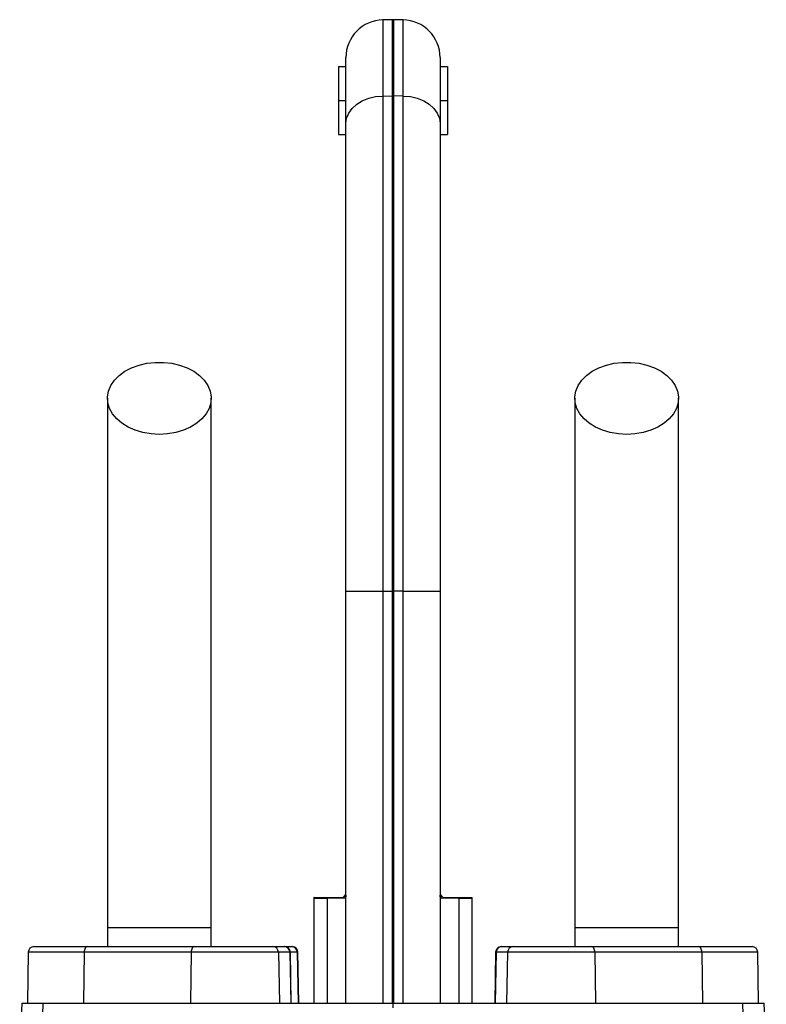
# Model space of a CAD drawing. Header units: millimetres. Extents: x 1733 to 2921, y 857 to 4238.
# Tile 7 of 7: x 2095 to 2491, y 3716 to 4238. Entities that reach past the tile are written whole.
import ezdxf

# ---------------------------------------------------------------- set-up
doc = ezdxf.new("R2010")
doc.units = ezdxf.units.MM
doc.header["$LTSCALE"] = 2

msp = doc.modelspace()

# ---------------------------------------------------------------- linework, layer by layer
at = {"color": 7, "linetype": 'Continuous', "lineweight": 25}
for p, q in [((2292.54, 4238.17), (2287.54, 4238.08)), ((2298.24, 4238.08), (2293.24, 4238.17)), ((2267.89, 4183.05), (2267.89, 4218.08)), ((2317.89, 4218.08), (2317.89, 4183.05)), ((2263.89, 4213.28), (2267.89, 4213.28)), ((2263.89, 4213.28), (2263.89, 4195.28)), ((2317.89, 4213.28), (2321.89, 4213.28)), ((2321.89, 4213.28), (2321.89, 4195.28)), ((2287.54, 4197.66), (2292.54, 4197.72)), ((2287.54, 4197.66), (2287.54, 3934.8)), ((2292.54, 3934.8), (2292.54, 4197.72)), ((2293.24, 4197.72), (2293.24, 3934.8)), ((2298.24, 4197.66), (2293.24, 4197.72)), ((2298.24, 3934.8), (2298.24, 4197.66)), ((2263.89, 4195.28), (2267.89, 4195.28)), ((2263.89, 4195.28), (2263.89, 4177.28)), ((2317.89, 4195.28), (2321.89, 4195.28)), ((2321.89, 4195.28), (2321.89, 4177.28)), ((2267.89, 3934.8), (2267.89, 4183.05)), ((2317.89, 4183.05), (2317.89, 3934.8)), ((2263.89, 4177.28), (2267.89, 4177.28)), ((2317.89, 4177.28), (2321.89, 4177.28)), ((2267.89, 3934.8), (2287.54, 3934.8)), ((2267.89, 3716.17), (2267.89, 3934.8)), ((2287.54, 3934.8), (2292.54, 3934.8)), ((2287.54, 3934.8), (2287.54, 3716.17)), ((2292.54, 3934.8), (2293.24, 3934.8)), ((2292.54, 3716.17), (2292.54, 3934.8)), ((2293.24, 3934.8), (2293.24, 3716.17)), ((2298.24, 3934.8), (2293.24, 3934.8)), ((2298.24, 3716.17), (2298.24, 3934.8)), ((2298.24, 3934.8), (2317.89, 3934.8)), ((2317.89, 3934.8), (2317.89, 3716.17)), ((2267.69, 3773.9), (2267.89, 3774.2)), ((2317.89, 3774.2), (2318.09, 3773.9)), ((2250.89, 3771.54), (2250.89, 3716.17)), ((2267.33, 3771.83), (2257.89, 3771.65)), ((2257.89, 3771.65), (2257.89, 3716.17)), ((2327.89, 3771.65), (2318.45, 3771.83)), ((2327.89, 3771.65), (2327.89, 3716.17)), ((2334.89, 3716.17), (2334.89, 3771.54)), ((2141.39, 3756.17), (2141.39, 3746.17)), ((2196.39, 3756.17), (2141.39, 3756.17)), ((2196.39, 3746.17), (2196.39, 3756.17)), ((2389.39, 3756.17), (2389.39, 3746.17)), ((2444.39, 3756.17), (2389.39, 3756.17)), ((2444.39, 3746.17), (2444.39, 3756.17)), ((2099.36, 3743.23), (2098.89, 3716.17)), ((2102.36, 3746.17), (2130.73, 3746.17)), ((2129.01, 3743.23), (2128.74, 3716.17)), ((2185.76, 3743.23), (2129.01, 3743.23)), ((2130.73, 3746.17), (2187.48, 3746.17)), ((2185.76, 3743.23), (2185.49, 3716.17)), ((2232.11, 3743.23), (2185.76, 3743.23)), ((2187.48, 3746.17), (2229.13, 3746.17)), ((2229.13, 3746.17), (2235.16, 3746.17)), ((2232.11, 3743.23), (2232.59, 3716.17)), ((2238.15, 3743.23), (2232.11, 3743.23)), ((2235.16, 3746.17), (2235.42, 3746.17)), ((2235.42, 3746.17), (2239.13, 3746.17)), ((2238.15, 3743.23), (2238.62, 3716.17)), ((2238.89, 3716.17), (2238.42, 3743.23)), ((2239.13, 3746.17), (2239.42, 3746.17)), ((2242.09, 3743.23), (2242.56, 3716.17)), ((2242.89, 3716.17), (2242.42, 3743.23)), ((2347.36, 3743.23), (2346.89, 3716.17)), ((2347.63, 3743.23), (2347.16, 3716.17)), ((2353.66, 3743.23), (2347.63, 3743.23)), ((2350.36, 3746.17), (2350.61, 3746.17)), ((2350.61, 3746.17), (2356.65, 3746.17)), ((2353.66, 3743.23), (2353.19, 3716.17)), ((2400.02, 3743.23), (2353.66, 3743.23)), ((2356.65, 3746.17), (2398.3, 3746.17)), ((2398.3, 3746.17), (2455.05, 3746.17)), ((2400.02, 3743.23), (2400.29, 3716.17)), ((2456.77, 3743.23), (2400.02, 3743.23)), ((2455.05, 3746.17), (2483.42, 3746.17)), ((2456.77, 3743.23), (2457.04, 3716.17)), ((2486.89, 3716.17), (2486.42, 3743.23)), ((2095.91, 3716.17), (2094.8, 3684.35)), ((2095.91, 3716.17), (2107.3, 3716.17)), ((2106.52, 3689.64), (2107.3, 3716.17)), ((2107.3, 3716.17), (2292.89, 3716.17)), ((2292.89, 3716.17), (2478.48, 3716.17)), ((2292.89, 3713.6), (2292.89, 3716.17)), ((2479.26, 3689.64), (2478.48, 3716.17)), ((2478.48, 3716.17), (2489.87, 3716.17)), ((2490.98, 3684.34), (2489.87, 3716.17))]:
    msp.add_line(p, q, dxfattribs=at)
at = {"color": 8, "linetype": 'Continuous', "lineweight": 25}
for p, q in [((2287.54, 4238.08), (2287.54, 4197.66)), ((2292.54, 4197.72), (2292.54, 4238.17)), ((2293.24, 4238.17), (2293.24, 4197.72)), ((2298.24, 4197.66), (2298.24, 4238.08)), ((2257.89, 3771.65), (2250.89, 3771.54)), ((2334.89, 3771.54), (2327.89, 3771.65)), ((2129.01, 3743.23), (2099.36, 3743.23)), ((2238.42, 3743.23), (2238.15, 3743.23)), ((2242.09, 3743.23), (2238.42, 3743.23)), ((2242.42, 3743.23), (2242.09, 3743.23)), ((2347.63, 3743.23), (2347.36, 3743.23)), ((2486.42, 3743.23), (2456.77, 3743.23))]:
    msp.add_line(p, q, dxfattribs=at)
at = {"color": 7, "linetype": 'Continuous', "lineweight": 25, "flags": 128}
for points in [[(2267.89, 4183.05), (2268.27, 4185.87), (2269.38, 4188.58), (2271.19, 4191.09), (2273.62, 4193.29), (2276.6, 4195.11), (2279.99, 4196.47), (2283.69, 4197.33), (2287.54, 4197.66)], [(2298.24, 4197.66), (2302.09, 4197.33), (2305.78, 4196.47), (2309.18, 4195.11), (2312.15, 4193.29), (2314.59, 4191.09), (2316.4, 4188.58), (2317.51, 4185.87), (2317.89, 4183.05)], [(2168.89, 4018.06), (2164.48, 4018.31), (2160.18, 4019.04), (2156.11, 4020.25), (2152.37, 4021.9), (2149.06, 4023.94), (2146.26, 4026.33), (2144.04, 4028.99), (2142.48, 4031.87), (2141.59, 4034.89), (2141.41, 4037.97), (2141.95, 4041.03), (2143.18, 4043.99), (2145.07, 4046.77), (2147.59, 4049.3), (2150.65, 4051.53), (2154.19, 4053.38), (2158.11, 4054.81), (2162.31, 4055.78), (2166.68, 4056.28), (2171.1, 4056.28), (2175.47, 4055.78), (2179.67, 4054.81), (2183.59, 4053.38), (2187.13, 4051.53), (2190.19, 4049.3), (2192.71, 4046.77), (2194.6, 4043.99), (2195.83, 4041.03), (2196.37, 4037.97), (2196.19, 4034.89), (2195.3, 4031.87), (2193.73, 4028.99), (2191.52, 4026.33), (2188.72, 4023.94), (2185.41, 4021.9), (2181.67, 4020.25), (2177.6, 4019.04), (2173.3, 4018.31), (2168.89, 4018.06)], [(2416.89, 4018.06), (2412.48, 4018.31), (2408.18, 4019.04), (2404.11, 4020.25), (2400.37, 4021.9), (2397.06, 4023.94), (2394.26, 4026.33), (2392.04, 4028.99), (2390.48, 4031.87), (2389.59, 4034.89), (2389.41, 4037.97), (2389.95, 4041.03), (2391.18, 4043.99), (2393.07, 4046.77), (2395.59, 4049.3), (2398.65, 4051.53), (2402.19, 4053.38), (2406.11, 4054.81), (2410.31, 4055.78), (2414.68, 4056.28), (2419.1, 4056.28), (2423.47, 4055.78), (2427.67, 4054.81), (2431.59, 4053.38), (2435.13, 4051.53), (2438.19, 4049.3), (2440.71, 4046.77), (2442.6, 4043.99), (2443.83, 4041.03), (2444.37, 4037.97), (2444.19, 4034.89), (2443.3, 4031.87), (2441.73, 4028.99), (2439.52, 4026.33), (2436.72, 4023.94), (2433.41, 4021.9), (2429.67, 4020.25), (2425.6, 4019.04), (2421.3, 4018.31), (2416.89, 4018.06)], [(2130.73, 3746.17), (2130.4, 3746.12), (2130.08, 3745.95), (2129.78, 3745.68), (2129.52, 3745.31), (2129.31, 3744.87), (2129.15, 3744.36), (2129.05, 3743.8), (2129.01, 3743.23)], [(2187.48, 3746.17), (2187.15, 3746.12), (2186.83, 3745.95), (2186.54, 3745.68), (2186.28, 3745.31), (2186.06, 3744.87), (2185.9, 3744.36), (2185.8, 3743.8), (2185.76, 3743.23)], [(2400.02, 3743.23), (2399.98, 3743.8), (2399.88, 3744.36), (2399.72, 3744.87), (2399.5, 3745.31), (2399.24, 3745.68), (2398.95, 3745.95), (2398.63, 3746.12), (2398.3, 3746.17)], [(2456.77, 3743.23), (2456.73, 3743.8), (2456.63, 3744.36), (2456.47, 3744.87), (2456.25, 3745.31), (2456, 3745.68), (2455.7, 3745.95), (2455.38, 3746.12), (2455.05, 3746.17)]]:
    msp.add_lwpolyline(points, dxfattribs=at)
at = {"color": 7, "linetype": 'Continuous', "lineweight": 25}
for centre, radius, start, end in [((2287.89, 4218.08), 20, 91, 180), ((2292.89, 4218.17), 20, 89, 91), ((2297.89, 4218.08), 20, 360, 89), ((2292.89, 4170.34), 27.38, 89.2697, 90.7303), ((2273.38, 3771.83), 6.05, 160.0126, 180.0237), ((2312.4, 3771.83), 6.05, 359.9763, 19.9874), ((2256.89, 3771.54), 6, 173.8746, 180.4373), ((2265.08, 3771.69), 7.19, 176.1226, 180.307), ((2320.7, 3771.69), 7.19, 359.693, 3.8774), ((2328.89, 3771.54), 6, 0.4831, 6.0328), ((2102.36, 3743.17), 3, 90, 179), ((2229.12, 3743.18), 2.99, 0.8885, 89.8931), ((2235.16, 3743.18), 2.99, 0.8885, 89.8931), ((2235.42, 3743.17), 3, 1, 90), ((2239.11, 3743.19), 2.98, 0.6788, 89.69), ((2239.42, 3743.17), 3, 1, 90), ((2350.36, 3743.17), 3, 90, 179), ((2350.62, 3743.18), 2.99, 90.1069, 179.1115), ((2356.66, 3743.18), 2.99, 90.1069, 179.1115), ((2483.42, 3743.17), 3, 1, 90)]:
    msp.add_arc(centre, radius, start, end, dxfattribs=at)
for points, knots in [([(2141.39, 4037.2), (2141.39, 4031.33), (2141.39, 4019.7), (2141.39, 4002.13), (2141.39, 3984.38), (2141.39, 3966.26), (2141.39, 3947.55), (2141.39, 3928.07), (2141.39, 3908.6), (2141.39, 3889.3), (2141.39, 3870.34), (2141.39, 3851.02), (2141.39, 3829.55), (2141.39, 3806.13), (2141.39, 3780.97), (2141.39, 3764.37), (2141.39, 3756.17)], [0, 0, 0, 0, 0.079644, 0.158009, 0.235124, 0.311015, 0.385614, 0.459005, 0.531252, 0.593311, 0.65426, 0.714301, 0.773508, 0.85087, 0.926319, 1, 1, 1, 1]), ([(2196.39, 3756.17), (2196.39, 3761.24), (2196.39, 3771.78), (2196.39, 3788.2), (2196.39, 3805.82), (2196.39, 3823.15), (2196.39, 3839.97), (2196.39, 3856.06), (2196.39, 3872.56), (2196.39, 3890.06), (2196.39, 3908.33), (2196.39, 3927.19), (2196.39, 3945.81), (2196.39, 3964.17), (2196.39, 3982.33), (2196.39, 4000.48), (2196.39, 4018.77), (2196.39, 4030.98), (2196.39, 4037.2)], [0, 0, 0, 0, 0.045521, 0.094717, 0.147611, 0.204275, 0.251456, 0.300858, 0.352419, 0.406213, 0.470225, 0.53729, 0.607172, 0.679907, 0.755587, 0.834151, 0.915609, 1, 1, 1, 1]), ([(2389.39, 4037.2), (2389.39, 4031.33), (2389.39, 4019.7), (2389.39, 4002.13), (2389.39, 3984.38), (2389.39, 3966.26), (2389.39, 3947.55), (2389.39, 3928.07), (2389.39, 3908.6), (2389.39, 3889.3), (2389.39, 3870.34), (2389.39, 3851.02), (2389.39, 3829.55), (2389.39, 3806.13), (2389.39, 3780.97), (2389.39, 3764.37), (2389.39, 3756.17)], [0, 0, 0, 0, 0.079644, 0.158009, 0.235124, 0.311015, 0.385614, 0.459005, 0.531252, 0.593311, 0.65426, 0.714301, 0.773508, 0.85087, 0.926319, 1, 1, 1, 1]), ([(2444.39, 3756.17), (2444.39, 3761.24), (2444.39, 3771.78), (2444.39, 3788.2), (2444.39, 3805.82), (2444.39, 3823.15), (2444.39, 3839.97), (2444.39, 3856.06), (2444.39, 3872.56), (2444.39, 3890.06), (2444.39, 3908.33), (2444.39, 3927.19), (2444.39, 3945.81), (2444.39, 3964.17), (2444.39, 3982.33), (2444.39, 4000.48), (2444.39, 4018.77), (2444.39, 4030.98), (2444.39, 4037.2)], [0, 0, 0, 0, 0.045521, 0.094717, 0.147611, 0.204275, 0.251456, 0.300858, 0.352419, 0.406213, 0.470225, 0.53729, 0.607172, 0.679907, 0.755587, 0.834151, 0.915609, 1, 1, 1, 1]), ([(2265.62, 3772.17), (2266.02, 3772.17), (2266.36, 3772.32), (2266.84, 3772.75), (2267, 3772.93), (2267.33, 3773.37), (2267.5, 3773.62), (2267.69, 3773.9)], [0, 0, 0, 0, 0.5, 0.5, 0.75, 0.75, 1, 1, 1, 1]), ([(2318.09, 3773.9), (2318.47, 3773.33), (2318.77, 3772.9), (2319.26, 3772.47), (2319.42, 3772.36), (2319.77, 3772.21), (2319.96, 3772.17), (2320.16, 3772.17)], [0, 0, 0, 0, 0.5, 0.5, 0.75, 0.75, 1, 1, 1, 1]), ([(2250.99, 3772.17), (2250.97, 3772.17), (2250.77, 3772.17), (2251.58, 3772.17), (2253.54, 3772.17), (2256.31, 3772.17), (2257.91, 3772.17)], [0, 0, 0, 0, 0.0360092, 0.3245436, 0.6130775, 1, 1, 1, 1]), ([(2257.91, 3772.17), (2259.62, 3772.17), (2261.12, 3772.17), (2263.05, 3772.17), (2263.65, 3772.17), (2264.72, 3772.17), (2265.2, 3772.17), (2265.62, 3772.17)], [0, 0, 0, 0, 0.5, 0.5, 0.75, 0.75, 1, 1, 1, 1]), ([(2320.16, 3772.17), (2321, 3772.17), (2322.07, 3772.17), (2324.01, 3772.17), (2324.71, 3772.17), (2326.21, 3772.17), (2327.02, 3772.17), (2327.87, 3772.17)], [0, 0, 0, 0, 0.5, 0.5, 0.75, 0.75, 1, 1, 1, 1]), ([(2327.87, 3772.17), (2328.92, 3772.17), (2331.01, 3772.17), (2333.19, 3772.17), (2334.45, 3772.17), (2335.02, 3772.17), (2334.84, 3772.17), (2334.84, 3772.17)], [0, 0, 0, 0, 0.2475, 0.495, 0.742497, 0.989995, 1, 1, 1, 1])]:
    msp.add_open_spline(points, degree=3, knots=knots, dxfattribs=at)
for points in [[(2267.89, 3773.46), (2267.89, 3772.44), (2267.72, 3771.84), (2267.33, 3771.83)], [(2318.45, 3771.83), (2318.06, 3771.84), (2317.89, 3772.44), (2317.89, 3773.46)]]:
    msp.add_open_spline(points, degree=3, dxfattribs=at)

doc.saveas('drawing.dxf')
